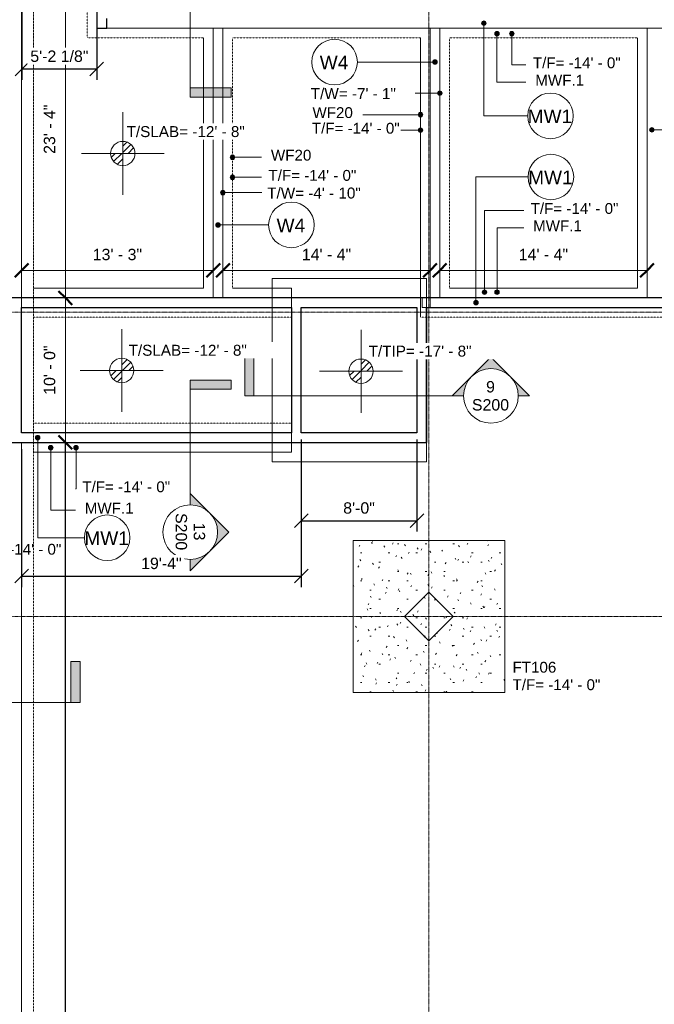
# Model space of a CAD drawing. Header units: inches. Extents: x -4126 to -1638, y 141 to 12362.
# Tile 9 of 15: x -3821 to -3294, y 10961 to 11778. Entities that reach past the tile are written whole.
import ezdxf

# ---------------------------------------------------------------- set-up
doc = ezdxf.new("R2010")
doc.units = ezdxf.units.IN
doc.header["$MEASUREMENT"] = 0
doc.linetypes.add('Aligning Line 1_8_', pattern=[0.25, 0.125, -0.125])
doc.linetypes.add('Línea de rejilla', pattern=[0.875, 0.5, -0.125, 0.125, -0.125])
for name, color, linetype, lineweight in [('A-ANNO-DIMS', 7, 'Continuous', 9), ('A-ANNO-DIMS-96', 7, 'Continuous', 9), ('A-ANNO-DIMS_corr', 7, 'Continuous', 9), ('A-ANNO-NOTE', 7, 'Continuous', 9), ('A-DETL-GENF', 7, 'Continuous', 9), ('A-FLOR', 7, 'Continuous', 9), ('A-WALL', 7, 'Continuous', 9), ('A-WALL-IDEN', 7, 'Continuous', 9), ('G-ANNO-DIMS', 7, 'Continuous', 9), ('S-FNDN', 7, 'Continuous', 9), ('S-FNDN-IDEN', 7, 'Continuous', 9), ('S-FNDN-IDEN_corr', 7, 'Continuous', 9), ('S-GRID', 7, 'Continuous', 9)]:
    doc.layers.add(name, color=color, linetype=linetype, lineweight=lineweight)
doc.styles.add('Arial', font='Arial.ttf', dxfattribs={"height": 9.448819})
doc.styles.add('Arial_2', font='arial.ttf', dxfattribs={"height": 9})
doc.styles.add('Arial_3', font='arial.ttf', dxfattribs={"height": 9.070866})
doc.styles.add('Arial_4', font='arial.ttf', dxfattribs={"height": 11.338583})
doc.dimstyles.new('Diagonal_-_Arial_2_5_mm', dxfattribs={"dimscale": 12, "dimtxt": 9.640246, "dimasz": 0.944882, "dimexe": 0.755906, "dimexo": 0.472441, "dimgap": 0.472441, "dimtad": 1, "dimdec": 4, "dimrnd": 0.0625, "dimzin": 1, "dimdsep": 46, "dimlunit": 4, "dimtxsty": 'Arial', "dimblk1": 'OBLIQUE', "dimblk2": 'OBLIQUE', "dimsah": 1, "dimcen": 0.09, "dimazin": 0, "dimtfac": 1, "dimtdec": 4, "dimtix": 1, "dimtmove": 0, "dimatfit": 3, "dimfxl": 1, "dimtvp": 1, "dimtfill": 1, "dimfrac": 2, "dimtolj": 1, "dimtzin": 0, "dimarcsym": 2})
doc.dimstyles.new('Diagonal_-_Arial_2_5_rounding', dxfattribs={"dimscale": 12, "dimtxt": 9.640246, "dimasz": 0.944882, "dimexe": 0.755906, "dimexo": 0.472441, "dimgap": 0.472441, "dimtad": 1, "dimrnd": 0.25, "dimzin": 1, "dimdsep": 46, "dimlunit": 4, "dimtxsty": 'Arial', "dimblk1": 'OBLIQUE', "dimblk2": 'OBLIQUE', "dimsah": 1, "dimcen": 0.09, "dimazin": 0, "dimtfac": 1, "dimtdec": 4, "dimtix": 1, "dimtmove": 0, "dimatfit": 3, "dimfxl": 1, "dimtvp": 1, "dimtfill": 1, "dimfrac": 2, "dimtolj": 1, "dimtzin": 0, "dimarcsym": 2})
pattern_1 = [(45, (36.851, -119.647), (-0.027577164, 0.027577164), [])]
pattern_2 = [(45, (38.919, -119.653), (-0.027577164, 0.027577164), [])]
pattern_3 = [(45, (38.91, -121.529), (-0.027577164, 0.027577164), [])]

# ---------------------------------------------------------------- blocks, each defined once
blk = doc.blocks.new('Zapata-Rectangular - 10_6x10_6x2_3-327791-FOUNDATION PLAN 01')
at = {"layer": 'S-FNDN'}
h = blk.add_hatch(dxfattribs=at)
h.set_pattern_fill('FP_9', color=256, style=0, pattern_type=2)
h.set_pattern_definition([(0, (3481.324, -11282.439), (30.72, 7.68), [1.267, -21.773, 1.267, -21.773, -122.88]), (0, (3481.324, -11282.439), (30.72, 7.68), [-46.08, 1.267, -44.813, 1.267, -21.773, -53.76]), (0, (3481.324, -11282.439), (30.72, 7.68), [-115.2, 1.267, -14.093, 1.267, -37.133]), (120, (3492.844, -11278.599), (-22.011075, 22.7643004), [1.267, -21.773, 1.267, -21.773, -122.88]), (120, (3492.844, -11278.599), (-22.011075, 22.7643004), [-46.08, 1.267, -44.813, 1.267, -21.773, -53.76]), (120, (3492.844, -11278.599), (-22.011075, 22.7643004), [-115.2, 1.267, -14.093, 1.267, -37.133]), (240, (3496.684, -11263.239), (-8.708925, -30.4443004), [1.267, -21.773, 1.267, -21.773, -122.88]), (240, (3496.684, -11263.239), (-8.708925, -30.4443004), [-46.08, 1.267, -44.813, 1.267, -21.773, -53.76]), (240, (3496.684, -11263.239), (-8.708925, -30.4443004), [-115.2, 1.267, -14.093, 1.267, -37.133])])
h.paths.add_polyline_path([(63, 63), (63, -63), (-63, -63), (-63, 63)], flags=0)
at = {"layer": 'S-FNDN', "linetype": 'Aligning Line 1_8_'}
for p, q in [((63, 63), (-63, 63)), ((-63, 63), (-63, -63)), ((-63, -63), (-63, 63)), ((-63, 63), (63, 63)), ((-63, 63), (-63, 63)), ((63, -63), (63, 63)), ((63, 63), (63, -63)), ((63, 63), (63, 63)), ((-63, -63), (63, -63)), ((63, -63), (-63, -63)), ((-63, -63), (-63, -63)), ((63, -63), (63, -63))]:
    blk.add_line(p, q, dxfattribs=at)
blk = doc.blocks.new('SECTION - SECTION-603717-FOUNDATION PLAN 01')
at = {"layer": 'A-DETL-GENF'}
blk.add_hatch(color=256, dxfattribs=at).paths.add_polyline_path([(103.56, 34.02), (103.56, 0), (96, 0), (96, 34.02)], flags=0)
h = blk.add_hatch(color=256, dxfattribs=at)
edge = h.paths.add_edge_path(flags=0)
edge.add_line((-22.68, 32.07), (9.39, 0))
edge.add_line((9.39, 0), (0, 0))
edge.add_arc((-22.68, 0), 22.68, 0, 180)
edge.add_line((-45.35, 0), (-54.75, 0))
edge.add_line((-54.75, 0), (-22.68, 32.07))
for p, q in [((103.56, 34.02), (96, 34.02)), ((96, 34.02), (96, 0)), ((96, 34.02), (103.56, 34.02)), ((96, 0), (96, 34.02)), ((103.56, 0), (103.56, 34.02)), ((103.56, 34.02), (103.56, 0)), ((-22.68, 32.07), (-54.75, 0)), ((-54.75, 0), (-22.68, 32.07)), ((9.39, 0), (-22.68, 32.07)), ((-22.68, 32.07), (9.39, 0)), ((0, 0), (96, 0)), ((96, 0), (103.56, 0)), ((103.56, 0), (96, 0)), ((-54.75, 0), (-45.35, 0)), ((-45.35, 0), (-54.75, 0)), ((0, 0), (9.39, 0)), ((9.39, 0), (0, 0))]:
    blk.add_line(p, q, dxfattribs=at)
blk.add_circle((-22.68, 0), 22.68, dxfattribs=at)
blk.add_arc((-22.68, 0), 22.68, 0, 180, dxfattribs=at)
blk = doc.blocks.new('SECTION - SECTION-612137-FOUNDATION PLAN 01')
at = {"layer": 'A-DETL-GENF'}
blk.add_hatch(color=256, dxfattribs=at).paths.add_polyline_path([(103.56, 34.02), (103.56, 0), (96, 0), (96, 34.02)], flags=0)
h = blk.add_hatch(color=256, dxfattribs=at)
edge = h.paths.add_edge_path(flags=0)
edge.add_line((-22.68, 32.07), (9.39, 0))
edge.add_line((9.39, 0), (0, 0))
edge.add_arc((-22.68, 0), 22.68, 0, 180)
edge.add_line((-45.35, 0), (-54.75, 0))
edge.add_line((-54.75, 0), (-22.68, 32.07))
for p, q in [((103.56, 34.02), (96, 34.02)), ((96, 34.02), (96, 0)), ((96, 34.02), (103.56, 34.02)), ((96, 0), (96, 34.02)), ((103.56, 0), (103.56, 34.02)), ((103.56, 34.02), (103.56, 0)), ((-22.68, 32.07), (-54.75, 0)), ((-54.75, 0), (-22.68, 32.07)), ((9.39, 0), (-22.68, 32.07)), ((-22.68, 32.07), (9.39, 0)), ((0, 0), (96, 0)), ((96, 0), (103.56, 0)), ((103.56, 0), (96, 0)), ((-54.75, 0), (-45.35, 0)), ((-45.35, 0), (-54.75, 0)), ((0, 0), (9.39, 0)), ((9.39, 0), (0, 0))]:
    blk.add_line(p, q, dxfattribs=at)
blk.add_circle((-22.68, 0), 22.68, dxfattribs=at)
blk.add_arc((-22.68, 0), 22.68, 0, 180, dxfattribs=at)
blk = doc.blocks.new('SECTION - SECTION-602469-FOUNDATION PLAN 01')
at = {"layer": 'A-DETL-GENF'}
h = blk.add_hatch(color=256, dxfattribs=at)
edge = h.paths.add_edge_path(flags=0)
edge.add_line((-22.68, -32.07), (-54.75, 0))
edge.add_line((-54.75, 0), (-45.35, 0))
edge.add_arc((-22.68, 0), 22.68, 180, 360)
edge.add_line((0, 0), (9.39, 0))
edge.add_line((9.39, 0), (-22.68, -32.07))
blk.add_hatch(color=256, dxfattribs=at).paths.add_polyline_path([(103.56, -34.02), (96, -34.02), (96, 0), (103.56, 0)], flags=0)
for p, q in [((-45.35, 0), (-54.75, 0)), ((-54.75, 0), (-22.68, -32.07)), ((-45.35, 0), (-54.75, 0)), ((-54.75, 0), (-22.68, -32.07)), ((-22.68, -32.07), (9.39, 0)), ((-22.68, -32.07), (9.39, 0)), ((0, 0), (96, 0)), ((9.39, 0), (0, 0)), ((9.39, 0), (0, 0)), ((103.56, 0), (96, 0)), ((96, 0), (96, -34.02)), ((103.56, 0), (96, 0)), ((96, 0), (96, -34.02)), ((103.56, -34.02), (103.56, 0)), ((103.56, -34.02), (103.56, 0)), ((96, -34.02), (103.56, -34.02)), ((96, -34.02), (103.56, -34.02))]:
    blk.add_line(p, q, dxfattribs=at)
blk.add_circle((-22.68, 0), 22.68, dxfattribs=at)
blk.add_arc((-22.68, 0), 22.68, 180, 360, dxfattribs=at)
blk = doc.blocks.new('SECTION - SECTION-612711-FOUNDATION PLAN 01')
at = {"layer": 'A-DETL-GENF'}
h = blk.add_hatch(color=256, dxfattribs=at)
edge = h.paths.add_edge_path(flags=0)
edge.add_line((-22.68, -32.07), (-54.75, 0))
edge.add_line((-54.75, 0), (-45.35, 0))
edge.add_arc((-22.68, 0), 22.68, 180, 360)
edge.add_line((0, 0), (9.39, 0))
edge.add_line((9.39, 0), (-22.68, -32.07))
blk.add_hatch(color=256, dxfattribs=at).paths.add_polyline_path([(181.56, -34.02), (174, -34.02), (174, 0), (181.56, 0)], flags=0)
for p, q in [((-45.35, 0), (-54.75, 0)), ((-54.75, 0), (-22.68, -32.07)), ((-45.35, 0), (-54.75, 0)), ((-54.75, 0), (-22.68, -32.07)), ((-22.68, -32.07), (9.39, 0)), ((-22.68, -32.07), (9.39, 0)), ((0, 0), (174, 0)), ((9.39, 0), (0, 0)), ((9.39, 0), (0, 0)), ((181.56, 0), (174, 0)), ((174, 0), (174, -34.02)), ((181.56, 0), (174, 0)), ((174, 0), (174, -34.02)), ((181.56, -34.02), (181.56, 0)), ((181.56, -34.02), (181.56, 0)), ((174, -34.02), (181.56, -34.02)), ((174, -34.02), (181.56, -34.02))]:
    blk.add_line(p, q, dxfattribs=at)
blk.add_circle((-22.68, 0), 22.68, dxfattribs=at)
blk.add_arc((-22.68, 0), 22.68, 180, 360, dxfattribs=at)
blk = doc.blocks.new('Cotas de elevación - Símbolo de cota horizontal-V20-FOUNDATION PLAN 01')
at = {"layer": 'G-ANNO-DIMS'}
h = blk.add_hatch(dxfattribs=at)
h.set_pattern_fill('FP_31', color=256, style=0, pattern_type=2)
h.set_pattern_definition(pattern_1)
edge = h.paths.add_edge_path(flags=0)
edge.add_arc((0, 0), 0.1053, 0, 90, ccw=False)
edge.add_line((0.1053, 0), (0, 0))
edge.add_line((0, 0), (0, 0.1053))
h = blk.add_hatch(dxfattribs=at)
h.set_pattern_fill('FP_31', color=256, style=0, pattern_type=2)
h.set_pattern_definition(pattern_1)
edge = h.paths.add_edge_path(flags=0)
edge.add_arc((0, 0), 0.1053, 0, 90, ccw=False)
edge.add_line((0.1053, 0), (0, 0))
edge.add_line((0, 0), (0, 0.1053))
h = blk.add_hatch(dxfattribs=at)
h.set_pattern_fill('FP_31', color=256, style=0, pattern_type=2)
h.set_pattern_definition(pattern_1)
edge = h.paths.add_edge_path(flags=0)
edge.add_arc((0, 0), 0.1053, 180, 270, ccw=False)
edge.add_line((-0.1053, 0), (0, 0))
edge.add_line((0, 0), (0, -0.1053))
h = blk.add_hatch(dxfattribs=at)
h.set_pattern_fill('FP_31', color=256, style=0, pattern_type=2)
h.set_pattern_definition(pattern_1)
edge = h.paths.add_edge_path(flags=0)
edge.add_arc((0, 0), 0.1053, 180, 270, ccw=False)
edge.add_line((-0.1053, 0), (0, 0))
edge.add_line((0, 0), (0, -0.1053))
for p, q in [((0, -0.3585), (0, 0.3585)), ((0, 0.1053), (0, 0)), ((-0.3585, 0), (0.3585, 0)), ((0, 0), (-0.1053, 0)), ((0, 0), (0.1053, 0)), ((0, -0.1053), (0, 0))]:
    blk.add_line(p, q, dxfattribs=at)
blk.add_circle((0, 0), 0.1053, dxfattribs=at)
for start, end in [(360, 90), (180, 270)]:
    blk.add_arc((0, 0), 0.1053, start, end, dxfattribs=at)
blk = doc.blocks.new('Cotas de elevación - Símbolo de cota horizontal-V21-FOUNDATION PLAN 01')
at = {"layer": 'G-ANNO-DIMS'}
h = blk.add_hatch(dxfattribs=at)
h.set_pattern_fill('FP_32', color=256, style=0, pattern_type=2)
h.set_pattern_definition(pattern_2)
edge = h.paths.add_edge_path(flags=0)
edge.add_arc((0, 0), 0.1053, 0, 90, ccw=False)
edge.add_line((0.1053, 0), (0, 0))
edge.add_line((0, 0), (0, 0.1053))
h = blk.add_hatch(dxfattribs=at)
h.set_pattern_fill('FP_32', color=256, style=0, pattern_type=2)
h.set_pattern_definition(pattern_2)
edge = h.paths.add_edge_path(flags=0)
edge.add_arc((0, 0), 0.1053, 0, 90, ccw=False)
edge.add_line((0.1053, 0), (0, 0))
edge.add_line((0, 0), (0, 0.1053))
h = blk.add_hatch(dxfattribs=at)
h.set_pattern_fill('FP_32', color=256, style=0, pattern_type=2)
h.set_pattern_definition(pattern_2)
edge = h.paths.add_edge_path(flags=0)
edge.add_arc((0, 0), 0.1053, 180, 270, ccw=False)
edge.add_line((-0.1053, 0), (0, 0))
edge.add_line((0, 0), (0, -0.1053))
h = blk.add_hatch(dxfattribs=at)
h.set_pattern_fill('FP_32', color=256, style=0, pattern_type=2)
h.set_pattern_definition(pattern_2)
edge = h.paths.add_edge_path(flags=0)
edge.add_arc((0, 0), 0.1053, 180, 270, ccw=False)
edge.add_line((-0.1053, 0), (0, 0))
edge.add_line((0, 0), (0, -0.1053))
for p, q in [((0, -0.3585), (0, 0.3585)), ((0, 0.1053), (0, 0)), ((-0.3585, 0), (0.3585, 0)), ((0, 0), (-0.1053, 0)), ((0, 0), (0.1053, 0)), ((0, -0.1053), (0, 0))]:
    blk.add_line(p, q, dxfattribs=at)
blk.add_circle((0, 0), 0.1053, dxfattribs=at)
for start, end in [(360, 90), (180, 270)]:
    blk.add_arc((0, 0), 0.1053, start, end, dxfattribs=at)
blk = doc.blocks.new('Cotas de elevación - Símbolo de cota horizontal-V22-FOUNDATION PLAN 01')
at = {"layer": 'G-ANNO-DIMS'}
h = blk.add_hatch(dxfattribs=at)
h.set_pattern_fill('FP_33', color=256, style=0, pattern_type=2)
h.set_pattern_definition(pattern_3)
edge = h.paths.add_edge_path(flags=0)
edge.add_arc((0, 0), 0.1053, 0, 90, ccw=False)
edge.add_line((0.1053, 0), (0, 0))
edge.add_line((0, 0), (0, 0.1053))
h = blk.add_hatch(dxfattribs=at)
h.set_pattern_fill('FP_33', color=256, style=0, pattern_type=2)
h.set_pattern_definition(pattern_3)
edge = h.paths.add_edge_path(flags=0)
edge.add_arc((0, 0), 0.1053, 0, 90, ccw=False)
edge.add_line((0.1053, 0), (0, 0))
edge.add_line((0, 0), (0, 0.1053))
h = blk.add_hatch(dxfattribs=at)
h.set_pattern_fill('FP_33', color=256, style=0, pattern_type=2)
h.set_pattern_definition(pattern_3)
edge = h.paths.add_edge_path(flags=0)
edge.add_arc((0, 0), 0.1053, 180, 270, ccw=False)
edge.add_line((-0.1053, 0), (0, 0))
edge.add_line((0, 0), (0, -0.1053))
h = blk.add_hatch(dxfattribs=at)
h.set_pattern_fill('FP_33', color=256, style=0, pattern_type=2)
h.set_pattern_definition(pattern_3)
edge = h.paths.add_edge_path(flags=0)
edge.add_arc((0, 0), 0.1053, 180, 270, ccw=False)
edge.add_line((-0.1053, 0), (0, 0))
edge.add_line((0, 0), (0, -0.1053))
for p, q in [((0, -0.3585), (0, 0.3585)), ((0, 0.1053), (0, 0)), ((-0.3585, 0), (0.3585, 0)), ((0, 0), (-0.1053, 0)), ((0, 0), (0.1053, 0)), ((0, -0.1053), (0, 0))]:
    blk.add_line(p, q, dxfattribs=at)
blk.add_circle((0, 0), 0.1053, dxfattribs=at)
for start, end in [(360, 90), (180, 270)]:
    blk.add_arc((0, 0), 0.1053, start, end, dxfattribs=at)
blk = doc.blocks.new('Wall Type - Familia4-287244-FOUNDATION PLAN 01')
at = {"layer": 'A-WALL-IDEN'}
blk.add_circle((0, 0), 0.1969, dxfattribs=at)
blk = doc.blocks.new('DIMBLOCK35-FOUNDATION PLAN 01')
at = {"layer": 'A-ANNO-DIMS-96', "lineweight": 50}
for p, q in [((-3782.96, 11826.99), (-3788.63, 11832.66)), ((-3782.96, 11826.99), (-3777.29, 11821.32)), ((-3782.96, 11546.99), (-3788.63, 11552.66)), ((-3782.96, 11546.99), (-3777.29, 11541.32))]:
    blk.add_line(p, q, dxfattribs=at)
at = {"layer": 'A-ANNO-DIMS-96'}
for p, q in [((-3785.31, 11826.99), (-3773.89, 11826.99)), ((-3782.96, 11826.99), (-3785.31, 11826.99)), ((-3782.96, 11546.99), (-3782.96, 11826.99)), ((-3785.31, 11546.99), (-3773.89, 11546.99)), ((-3782.96, 11546.99), (-3785.31, 11546.99))]:
    blk.add_line(p, q, dxfattribs=at)
at = {"layer": 'A-ANNO-DIMS-96', "color": 0, "insert": (-3800.9, 11666.52), "char_height": 9.449, "width": 49.1208, "attachment_point": 1, "rotation": 90, "line_spacing_factor": 0.941778, "style": 'Arial', "bg_fill": 3, "box_fill_scale": 1.25, "bg_fill_color": 256, "bg_fill_true_color": 13158600, "bg_fill_transparency": 0}
blk.add_mtext('23\' - 4"', dxfattribs=at)
blk = doc.blocks.new('_Oblique')
at = {"color": 0, "linetype": 'ByBlock', "lineweight": -2}
blk.add_line((-0.5, -0.5), (0.5, 0.5), dxfattribs=at)
blk = doc.blocks.new('DIMBLOCK36-FOUNDATION PLAN 01')
at = {"layer": 'A-ANNO-DIMS-96', "lineweight": 50}
for p, q in [((-3782.96, 11546.99), (-3788.63, 11552.66)), ((-3782.96, 11546.99), (-3777.29, 11541.32)), ((-3782.96, 11426.99), (-3788.63, 11432.66)), ((-3782.96, 11426.99), (-3777.29, 11421.32))]:
    blk.add_line(p, q, dxfattribs=at)
at = {"layer": 'A-ANNO-DIMS-96'}
for p, q in [((-3780.61, 11546.99), (-3792.03, 11546.99)), ((-3782.96, 11546.99), (-3782.96, 11426.99)), ((-3782.96, 11546.99), (-3780.61, 11546.99)), ((-3813.65, 11426.99), (-3773.89, 11426.99)), ((-3782.96, 11426.99), (-3813.65, 11426.99))]:
    blk.add_line(p, q, dxfattribs=at)
at = {"layer": 'A-ANNO-DIMS-96', "color": 0, "insert": (-3800.9, 11466.52), "char_height": 9.449, "width": 49.1208, "attachment_point": 1, "rotation": 90, "line_spacing_factor": 0.941778, "style": 'Arial', "bg_fill": 3, "box_fill_scale": 1.25, "bg_fill_color": 256, "bg_fill_true_color": 13158600, "bg_fill_transparency": 0}
blk.add_mtext('10\' - 0"', dxfattribs=at)
blk = doc.blocks.new('DIMBLOCK37-FOUNDATION PLAN 01')
at = {"layer": 'A-ANNO-DIMS-96', "lineweight": 50}
for p, q in [((-3819.32, 11569.79), (-3813.65, 11575.46)), ((-3660.32, 11569.79), (-3654.65, 11575.46)), ((-3819.32, 11569.79), (-3824.99, 11564.12)), ((-3660.32, 11569.79), (-3665.99, 11564.12))]:
    blk.add_line(p, q, dxfattribs=at)
at = {"layer": 'A-ANNO-DIMS-96'}
for p, q in [((-3819.32, 11572.14), (-3819.32, 11560.72)), ((-3819.32, 11569.79), (-3819.32, 11572.14)), ((-3819.32, 11569.79), (-3660.32, 11569.79)), ((-3660.32, 11572.14), (-3660.32, 11560.72)), ((-3660.32, 11569.79), (-3660.32, 11572.14))]:
    blk.add_line(p, q, dxfattribs=at)
at = {"layer": 'A-ANNO-DIMS-96', "color": 0, "insert": (-3760.29, 11587.73), "char_height": 9.449, "width": 49.1208, "attachment_point": 1, "line_spacing_factor": 0.941778, "style": 'Arial', "bg_fill": 3, "box_fill_scale": 1.25, "bg_fill_color": 256, "bg_fill_true_color": 13158600, "bg_fill_transparency": 0}
blk.add_mtext('13\' - 3"', dxfattribs=at)
blk = doc.blocks.new('DIMBLOCK38-FOUNDATION PLAN 01')
at = {"layer": 'A-ANNO-DIMS-96', "lineweight": 50}
for p, q in [((-3652.32, 11569.79), (-3646.65, 11575.46)), ((-3480.32, 11569.79), (-3474.65, 11575.46)), ((-3652.32, 11569.79), (-3657.99, 11564.12)), ((-3480.32, 11569.79), (-3485.99, 11564.12))]:
    blk.add_line(p, q, dxfattribs=at)
at = {"layer": 'A-ANNO-DIMS-96'}
for p, q in [((-3652.32, 11572.14), (-3652.32, 11560.72)), ((-3652.32, 11569.79), (-3652.32, 11572.14)), ((-3652.32, 11569.79), (-3480.32, 11569.79)), ((-3480.32, 11572.14), (-3480.32, 11560.72)), ((-3480.32, 11569.79), (-3480.32, 11572.14))]:
    blk.add_line(p, q, dxfattribs=at)
at = {"layer": 'A-ANNO-DIMS-96', "color": 0, "insert": (-3586.79, 11587.73), "char_height": 9.449, "width": 49.1208, "attachment_point": 1, "line_spacing_factor": 0.941778, "style": 'Arial', "bg_fill": 3, "box_fill_scale": 1.25, "bg_fill_color": 256, "bg_fill_true_color": 13158600, "bg_fill_transparency": 0}
blk.add_mtext('14\' - 4"', dxfattribs=at)
blk = doc.blocks.new('DIMBLOCK39-FOUNDATION PLAN 01')
at = {"layer": 'A-ANNO-DIMS-96', "lineweight": 50}
for p, q in [((-3472.32, 11569.79), (-3466.65, 11575.46)), ((-3300.32, 11569.79), (-3294.65, 11575.46)), ((-3472.32, 11569.79), (-3477.99, 11564.12)), ((-3300.32, 11569.79), (-3305.99, 11564.12))]:
    blk.add_line(p, q, dxfattribs=at)
at = {"layer": 'A-ANNO-DIMS-96'}
for p, q in [((-3472.32, 11572.14), (-3472.32, 11560.72)), ((-3472.32, 11569.79), (-3472.32, 11572.14)), ((-3472.32, 11569.79), (-3300.32, 11569.79)), ((-3300.32, 11572.14), (-3300.32, 11560.72)), ((-3300.32, 11569.79), (-3300.32, 11572.14))]:
    blk.add_line(p, q, dxfattribs=at)
at = {"layer": 'A-ANNO-DIMS-96', "color": 0, "insert": (-3406.79, 11587.73), "char_height": 9.449, "width": 49.1208, "attachment_point": 1, "line_spacing_factor": 0.941778, "style": 'Arial', "bg_fill": 3, "box_fill_scale": 1.25, "bg_fill_color": 256, "bg_fill_true_color": 13158600, "bg_fill_transparency": 0}
blk.add_mtext('14\' - 4"', dxfattribs=at)
blk = doc.blocks.new('*D105')
at = {"layer": 'A-ANNO-DIMS_corr', "color": 0, "lineweight": -2}
for p, q in [((-3813.65, 11426.99), (-3773.89, 11426.99)), ((-3782.96, 10009.47), (-3782.96, 11426.99)), ((-3803.65, 10009.47), (-3773.89, 10009.47))]:
    blk.add_line(p, q, dxfattribs=at)
at = {"layer": 'Defpoints', "color": 0}
for p in [(-3819.32, 11426.99), (-3782.96, 11426.99), (-3809.32, 10009.47)]:
    blk.add_point(p, dxfattribs=at)
at = {"layer": 'A-ANNO-DIMS_corr', "color": 0, "lineweight": -2, "xscale": 11.33858267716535, "yscale": 11.33858267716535, "zscale": 11.33858267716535}
for p, rotation in [((-3782.96, 11426.99), 90), ((-3782.96, 10009.47), 270)]:
    blk.add_blockref('_Oblique', p, dxfattribs=dict(at, rotation=rotation))
at = {"layer": 'A-ANNO-DIMS_corr', "color": 0, "insert": (-3793.52, 10718.23), "char_height": 9.4488, "attachment_point": 5, "rotation": 90, "style": 'Arial', "bg_fill": 3, "box_fill_scale": 1.25, "bg_fill_color": 256, "bg_fill_true_color": 13158600, "bg_fill_transparency": 0}
blk.add_mtext('\\A1;118\'-1 1/2"', dxfattribs=at)
blk = doc.blocks.new('*D115')
at = {"layer": 'A-ANNO-DIMS_corr', "color": 0, "lineweight": -2}
for p, q in [((-3819.01, 11829.64), (-3819.01, 11727.93)), ((-3756.91, 11821.32), (-3756.91, 11727.93)), ((-3819.01, 11737), (-3756.91, 11737))]:
    blk.add_line(p, q, dxfattribs=at)
at = {"layer": 'Defpoints', "color": 0}
for p in [(-3819.01, 11835.3), (-3756.91, 11826.99)]:
    blk.add_point(p, dxfattribs=at)
at = {"layer": 'A-ANNO-DIMS_corr', "color": 0, "lineweight": -2, "xscale": 11.33858267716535, "yscale": 11.33858267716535, "zscale": 11.33858267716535, "rotation": 180}
blk.add_blockref('_Oblique', (-3819.01, 11737), dxfattribs=at)
at = {"layer": 'A-ANNO-DIMS_corr', "color": 0, "lineweight": -2, "xscale": 11.33858267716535, "yscale": 11.33858267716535, "zscale": 11.33858267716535}
blk.add_blockref('_Oblique', (-3756.91, 11737), dxfattribs=at)
at = {"layer": 'A-ANNO-DIMS_corr', "color": 0, "insert": (-3787.96, 11747.55), "char_height": 9.4488, "attachment_point": 5, "style": 'Arial', "bg_fill": 3, "box_fill_scale": 1.25, "bg_fill_color": 257, "bg_fill_transparency": 0}
blk.add_mtext('\\A1;5\'-2 1/8"', dxfattribs=at)
at = {"layer": 'Defpoints', "color": 0}
blk.add_point((-3756.91, 11737), dxfattribs=at)
blk = doc.blocks.new('*D118')
at = {"layer": 'A-ANNO-DIMS', "color": 0, "lineweight": -2}
for p, q in [((-3587.32, 11429.32), (-3587.32, 11306.93)), ((-3819.32, 11421.32), (-3819.32, 11306.93)), ((-3819.32, 11316), (-3587.32, 11316))]:
    blk.add_line(p, q, dxfattribs=at)
at = {"layer": 'Defpoints', "color": 0}
for p in [(-3587.32, 11434.99), (-3819.32, 11426.99), (-3587.32, 11316)]:
    blk.add_point(p, dxfattribs=at)
at = {"layer": 'A-ANNO-DIMS', "color": 0, "lineweight": -2, "xscale": 11.33858267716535, "yscale": 11.33858267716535, "zscale": 11.33858267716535, "rotation": 180}
blk.add_blockref('_Oblique', (-3819.32, 11316), dxfattribs=at)
at = {"layer": 'A-ANNO-DIMS', "color": 0, "lineweight": -2, "xscale": 11.33858267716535, "yscale": 11.33858267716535, "zscale": 11.33858267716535}
blk.add_blockref('_Oblique', (-3587.32, 11316), dxfattribs=at)
at = {"layer": 'A-ANNO-DIMS', "color": 0, "insert": (-3703.32, 11326.49), "char_height": 9.449, "attachment_point": 5, "style": 'Arial', "bg_fill": 3, "box_fill_scale": 1.25, "bg_fill_color": 257, "bg_fill_transparency": 0}
blk.add_mtext('\\A1;19\'-4"', dxfattribs=at)
blk = doc.blocks.new('*D119')
at = {"layer": 'A-ANNO-DIMS_corr', "color": 0, "lineweight": -2}
for p, q in [((-3587.32, 11429.32), (-3587.32, 11352.93)), ((-3491.32, 11429.32), (-3491.32, 11352.93)), ((-3587.32, 11362), (-3491.32, 11362))]:
    blk.add_line(p, q, dxfattribs=at)
at = {"layer": 'Defpoints', "color": 0}
for p in [(-3587.32, 11434.99), (-3491.32, 11434.99), (-3491.32, 11362)]:
    blk.add_point(p, dxfattribs=at)
at = {"layer": 'A-ANNO-DIMS_corr', "color": 0, "lineweight": -2, "xscale": 11.33858267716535, "yscale": 11.33858267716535, "zscale": 11.33858267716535, "rotation": 180}
blk.add_blockref('_Oblique', (-3587.32, 11362), dxfattribs=at)
at = {"layer": 'A-ANNO-DIMS_corr', "color": 0, "lineweight": -2, "xscale": 11.33858267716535, "yscale": 11.33858267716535, "zscale": 11.33858267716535}
blk.add_blockref('_Oblique', (-3491.32, 11362), dxfattribs=at)
at = {"layer": 'A-ANNO-DIMS_corr', "color": 0, "insert": (-3539.32, 11372.49), "char_height": 9.449, "attachment_point": 5, "style": 'Arial', "bg_fill": 3, "box_fill_scale": 1.25, "bg_fill_color": 257, "bg_fill_transparency": 0}
blk.add_mtext('\\A1;8\'-0"', dxfattribs=at)

msp = doc.modelspace()

# ---------------------------------------------------------------- hatches: boundary and pattern name
at = {"layer": 'A-WALL-IDEN'}
h = msp.add_hatch(color=256, dxfattribs=at)
edge = h.paths.add_edge_path(flags=0)
edge.add_arc((-3435.70514, 11774.9894), 1.875, 0, 360)
h = msp.add_hatch(color=256, dxfattribs=at)
edge = h.paths.add_edge_path(flags=0)
edge.add_arc((-3476.32374, 11742.77138), 1.875, 0, 360)
h = msp.add_hatch(color=256, dxfattribs=at)
edge = h.paths.add_edge_path(flags=0)
edge.add_arc((-3296.32374, 11686.43304), 1.875, 0, 360)
h = msp.add_hatch(color=256, dxfattribs=at)
edge = h.paths.add_edge_path(flags=0)
edge.add_arc((-3656.32374, 11607.50718), 1.875, 0, 360)
h = msp.add_hatch(color=256, dxfattribs=at)
edge = h.paths.add_edge_path(flags=0)
edge.add_arc((-3442.28216, 11542.9894), 1.875, 0, 360)
h = msp.add_hatch(color=256, dxfattribs=at)
edge = h.paths.add_edge_path(flags=0)
edge.add_arc((-3805.93933, 11430.9894), 1.875, 0, 360)
at = {"layer": 'G-ANNO-DIMS'}
h = msp.add_hatch(color=256, dxfattribs=at)
edge = h.paths.add_edge_path(flags=0)
edge.add_arc((-3472.32374, 11716.92394), 1.875, 0, 360)
h = msp.add_hatch(color=256, dxfattribs=at)
edge = h.paths.add_edge_path(flags=0)
edge.add_arc((-3652.32374, 11634.39092), 1.875, 0, 360)
at = {"layer": 'S-FNDN-IDEN'}
h = msp.add_hatch(color=256, dxfattribs=at)
edge = h.paths.add_edge_path(flags=0)
edge.add_arc((-3424.85076, 11766.37858), 1.875, 0, 360)
h = msp.add_hatch(color=256, dxfattribs=at)
edge = h.paths.add_edge_path(flags=0)
edge.add_arc((-3412.60225, 11766.37858), 1.875, 0, 360)
h = msp.add_hatch(color=256, dxfattribs=at)
edge = h.paths.add_edge_path(flags=0)
edge.add_arc((-3488.32374, 11699.05199), 1.875, 0, 360)
h = msp.add_hatch(color=256, dxfattribs=at)
edge = h.paths.add_edge_path(flags=0)
edge.add_arc((-3488.32374, 11686.19152), 1.875, 0, 360)
h = msp.add_hatch(color=256, dxfattribs=at)
edge = h.paths.add_edge_path(flags=0)
edge.add_arc((-3644.32374, 11663.69835), 1.875, 0, 360)
h = msp.add_hatch(color=256, dxfattribs=at)
edge = h.paths.add_edge_path(flags=0)
edge.add_arc((-3644.32374, 11647.06149), 1.875, 0, 360)
h = msp.add_hatch(color=256, dxfattribs=at)
edge = h.paths.add_edge_path(flags=0)
edge.add_arc((-3435.18379, 11551.72793), 1.875, 0, 360)
h = msp.add_hatch(color=256, dxfattribs=at)
edge = h.paths.add_edge_path(flags=0)
edge.add_arc((-3424.83416, 11551.72793), 1.875, 0, 360)
h = msp.add_hatch(color=256, dxfattribs=at)
edge = h.paths.add_edge_path(flags=0)
edge.add_arc((-3795.12739, 11422.68222), 1.875, 0, 360)
h = msp.add_hatch(color=256, dxfattribs=at)
edge = h.paths.add_edge_path(flags=0)
edge.add_arc((-3774.1157, 11422.68222), 1.875, 0, 360)

# ---------------------------------------------------------------- linework, layer by layer
at = {"layer": 'A-FLOR'}
for p, q in [((-3819.32374, 11546.9894), (-3819.32374, 11826.9894)), ((-3748.66124, 11770.9894), (-3660.32374, 11770.9894)), ((-3660.32374, 11770.9894), (-3660.32374, 11546.9894)), ((-3652.32374, 11546.9894), (-3652.32374, 11770.9894)), ((-3472.32374, 11546.9894), (-3472.32374, 11770.9894)), ((-3300.32374, 11770.9894), (-3300.32374, 11546.9894)), ((-3611.32374, 11410.9894), (-3611.32374, 11562.9894)), ((-3611.32374, 11562.9894), (-3483.32374, 11562.9894)), ((-3483.32374, 11562.9894), (-3483.32374, 11410.9894)), ((-3483.00878, 11426.9894), (-3483.00878, 11538.9894)), ((-3819.32374, 11426.9894), (-3819.32374, 10009.47188)), ((-3483.32374, 11426.9894), (-3483.00878, 11426.9894)), ((-3483.32374, 11410.9894), (-3611.32374, 11410.9894)), ((-3501.56638, 11282.4394), (-3481.32374, 11302.68204)), ((-3481.32374, 11302.68204), (-3461.0811, 11282.4394)), ((-3481.32374, 11262.19676), (-3501.56638, 11282.4394)), ((-3461.0811, 11282.4394), (-3481.32374, 11262.19676))]:
    msp.add_line(p, q, dxfattribs=at)
at = {"layer": 'A-WALL', "lineweight": 25}
for p, q in [((-3756.91124, 11826.9894), (-3756.91124, 11770.9894)), ((-3748.66124, 11770.9894), (-3748.66124, 11778.9894)), ((-3756.91124, 11770.9894), (-3748.66124, 11770.9894)), ((-3204.37374, 11546.9894), (-3819.32374, 11546.9894)), ((-3819.32374, 11538.9894), (-3595.32374, 11538.9894)), ((-3595.32374, 11538.9894), (-3595.32374, 11434.9894)), ((-3587.32374, 11434.9894), (-3587.32374, 11538.9894)), ((-3587.32374, 11538.9894), (-3491.32374, 11538.9894)), ((-3491.32374, 11538.9894), (-3491.32374, 11434.9894)), ((-3483.32374, 11426.9894), (-3483.32374, 11538.9894)), ((-3483.32374, 11538.9894), (-3204.37374, 11538.9894)), ((-3595.32374, 11434.9894), (-3819.32374, 11434.9894)), ((-3491.32374, 11434.9894), (-3587.32374, 11434.9894)), ((-3819.32374, 11426.9894), (-3483.32374, 11426.9894))]:
    msp.add_line(p, q, dxfattribs=at)
at = {"layer": 'A-WALL'}
for p, q in [((-3660.32374, 11770.9894), (-3204.37374, 11770.9894)), ((-3480.32374, 11770.9894), (-3480.32374, 11538.9894)), ((-3486.97091, 11546.9894), (-3486.97091, 11538.9894)), ((-3483.32374, 11538.9894), (-3486.97091, 11538.9894))]:
    msp.add_line(p, q, dxfattribs=at)
at = {"layer": 'A-WALL-IDEN'}
for p, q in [((-3435.70514, 11774.9894), (-3435.70514, 11698.05199)), ((-3476.32374, 11742.77138), (-3540.72049, 11742.77138)), ((-3435.70514, 11698.05199), (-3399.42638, 11698.05199)), ((-3296.32374, 11686.43304), (-3233.36011, 11686.43304)), ((-3442.28216, 11647.34771), (-3399.02236, 11647.34771)), ((-3442.28216, 11542.9894), (-3442.28216, 11647.34771)), ((-3656.32374, 11607.50718), (-3614.32243, 11607.50718)), ((-3805.93933, 11430.9894), (-3805.93933, 11347.82695)), ((-3805.93933, 11347.82695), (-3767.23415, 11347.82695))]:
    msp.add_line(p, q, dxfattribs=at)
for centre in [(-3435.70514, 11774.9894), (-3476.32374, 11742.77138), (-3296.32374, 11686.43304), (-3656.32374, 11607.50718), (-3442.28216, 11542.9894), (-3805.93933, 11430.9894)]:
    msp.add_circle(centre, 1.875, dxfattribs=at)
at = {"layer": 'G-ANNO-DIMS'}
for p, q in [((-3472.32374, 11716.92394), (-3504.71757, 11716.92394)), ((-3721.95317, 11666.83099), (-3735.3259, 11666.83099)), ((-3652.32374, 11634.39092), (-3620.03673, 11634.39092)), ((-3722.07402, 11486.69243), (-3736.23338, 11486.69243)), ((-3552.55181, 11486.09762), (-3537.68165, 11486.09762))]:
    msp.add_line(p, q, dxfattribs=at)
for centre in [(-3472.32374, 11716.92394), (-3652.32374, 11634.39092)]:
    msp.add_circle(centre, 1.875, dxfattribs=at)
at = {"layer": 'S-FNDN', "linetype": 'Aligning Line 1_8_'}
for p, q in [((-3809.32374, 11530.9894), (-3809.32374, 11818.9894)), ((-3809.32374, 9911.1894), (-3809.32374, 11818.9894)), ((-3764.91124, 11818.9894), (-3764.91124, 11762.9894)), ((-3764.91124, 11818.9894), (-3764.91124, 11762.9894)), ((-3764.91124, 11762.9894), (-3668.32374, 11762.9894)), ((-3764.91124, 11762.9894), (-3668.32374, 11762.9894)), ((-3668.32374, 11762.9894), (-3668.32374, 11554.9894)), ((-3668.32374, 11554.9894), (-3668.32374, 11762.9894)), ((-3644.32374, 11762.9894), (-3488.32374, 11762.9894)), ((-3644.32374, 11762.9894), (-3488.32374, 11762.9894)), ((-3644.32374, 11554.9894), (-3644.32374, 11762.9894)), ((-3644.32374, 11554.9894), (-3644.32374, 11762.9894)), ((-3488.32374, 11762.9894), (-3488.32374, 11530.9894)), ((-3488.32374, 11530.9894), (-3488.32374, 11762.9894)), ((-3464.32374, 11762.9894), (-3308.32374, 11762.9894)), ((-3464.32374, 11762.9894), (-3308.32374, 11762.9894)), ((-3464.32374, 11554.9894), (-3464.32374, 11762.9894)), ((-3464.32374, 11554.9894), (-3464.32374, 11762.9894)), ((-3308.32374, 11762.9894), (-3308.32374, 11554.9894)), ((-3308.32374, 11554.9894), (-3308.32374, 11762.9894)), ((-3668.32374, 11554.9894), (-3809.32374, 11554.9894)), ((-3809.32374, 11554.9894), (-3668.32374, 11554.9894)), ((-3595.32374, 11554.9894), (-3644.32374, 11554.9894)), ((-3644.32374, 11554.9894), (-3595.32374, 11554.9894)), ((-3595.32374, 11530.9894), (-3595.32374, 11554.9894)), ((-3595.32374, 11554.9894), (-3595.32374, 11530.9894)), ((-3308.32374, 11554.9894), (-3464.32374, 11554.9894)), ((-3464.32374, 11554.9894), (-3308.32374, 11554.9894)), ((-3809.32374, 11418.9894), (-3809.32374, 11530.9894)), ((-3809.32374, 11530.9894), (-3595.32374, 11530.9894)), ((-3809.32374, 11530.9894), (-3595.32374, 11530.9894)), ((-3488.32374, 11530.9894), (-3211.32374, 11530.9894)), ((-3488.32374, 11530.9894), (-3211.32374, 11530.9894)), ((-3595.32374, 11442.9894), (-3809.32374, 11442.9894)), ((-3595.32374, 11442.9894), (-3809.32374, 11442.9894)), ((-3595.32374, 11442.9894), (-3595.32374, 11418.9894)), ((-3595.32374, 11418.9894), (-3595.32374, 11442.9894)), ((-3809.32374, 9911.1894), (-3809.32374, 11418.9894)), ((-3809.32374, 11418.9894), (-3595.32374, 11418.9894)), ((-3595.32374, 11418.9894), (-3809.32374, 11418.9894))]:
    msp.add_line(p, q, dxfattribs=at)
at = {"layer": 'S-FNDN', "lineweight": 25}
for p, q in [((-3819.32374, 11546.9894), (-3829.32374, 11546.9894)), ((-3819.32374, 11434.9894), (-3819.32374, 11538.9894)), ((-3829.32374, 11426.9894), (-3819.32374, 11426.9894))]:
    msp.add_line(p, q, dxfattribs=at)
at = {"layer": 'S-FNDN'}
msp.add_line((-3819.32374, 11538.9894), (-3819.32374, 11546.9894), dxfattribs=at)
at = {"layer": 'S-FNDN-IDEN'}
for p, q in [((-3424.85076, 11766.37858), (-3424.85076, 11725.94128)), ((-3412.60225, 11766.37858), (-3412.60225, 11740.49621)), ((-3412.60225, 11740.49621), (-3400.81499, 11740.49621)), ((-3424.85076, 11725.94128), (-3400.81499, 11725.94128)), ((-3488.32374, 11699.05199), (-3536.20585, 11699.05199)), ((-3488.32374, 11686.19152), (-3504.74811, 11686.19152)), ((-3644.32374, 11663.69835), (-3620.18052, 11663.69835)), ((-3644.32374, 11647.06149), (-3620.18052, 11647.06149)), ((-3435.18379, 11619.58125), (-3402.6592, 11619.58125)), ((-3435.18379, 11551.72793), (-3435.18379, 11619.58125)), ((-3424.83416, 11605.08895), (-3402.6592, 11605.08895)), ((-3424.83416, 11551.72793), (-3424.83416, 11605.08895)), ((-3795.12739, 11422.68222), (-3795.12739, 11370.6699)), ((-3774.1157, 11422.68222), (-3774.1157, 11388.53037)), ((-3774.1157, 11388.53037), (-3774.64809, 11388.53037)), ((-3795.12739, 11370.6699), (-3774.64809, 11370.6699))]:
    msp.add_line(p, q, dxfattribs=at)
for centre in [(-3424.85076, 11766.37858), (-3412.60225, 11766.37858), (-3488.32374, 11699.05199), (-3488.32374, 11686.19152), (-3644.32374, 11663.69835), (-3644.32374, 11647.06149), (-3435.18379, 11551.72793), (-3424.83416, 11551.72793), (-3795.12739, 11422.68222), (-3774.1157, 11422.68222)]:
    msp.add_circle(centre, 1.875, dxfattribs=at)
at = {"layer": 'S-GRID', "color": 253, "linetype": 'Línea de rejilla', "true_color": 0xaaaaaa}
for p, q in [((-3481.32374, 9772.6103), (-3481.32374, 12312.41399)), ((-1777.2452, 11535.1894), (-4076.95, 11535.1894)), ((-1777.2452, 11282.4394), (-4076.95, 11282.4394))]:
    msp.add_line(p, q, dxfattribs=at)

# ---------------------------------------------------------------- block references
at = {"layer": 'A-DETL-GENF'}
for name, p, rotation in [('SECTION - SECTION-612137-FOUNDATION PLAN 01', (-3679.32374, 11817.2684), 270), ('SECTION - SECTION-612711-FOUNDATION PLAN 01', (-3452.53066, 11465.63858), 180), ('SECTION - SECTION-602469-FOUNDATION PLAN 01', (-3679.32374, 11375.1894), 90)]:
    msp.add_blockref(name, p, dxfattribs=dict(at, rotation=rotation))
msp.add_blockref('SECTION - SECTION-603717-FOUNDATION PLAN 01', (-3874.32374, 11211.1894), dxfattribs=at)
at = {"layer": 'A-WALL-IDEN', "xscale": 95.99999999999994, "yscale": 95.99999999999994, "zscale": 95.99999999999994}
for p in [(-3559.61813, 11742.77138), (-3380.46391, 11698.05199), (-3380.05989, 11647.34771), (-3595.4248, 11607.50718), (-3748.27168, 11347.82695)]:
    msp.add_blockref('Wall Type - Familia4-287244-FOUNDATION PLAN 01', p, dxfattribs=at)
at = {"layer": 'G-ANNO-DIMS', "xscale": 95.99999999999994, "yscale": 95.99999999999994, "zscale": 95.99999999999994}
for name, p in [('Cotas de elevación - Símbolo de cota horizontal-V22-FOUNDATION PLAN 01', (-3735.3259, 11666.83099)), ('Cotas de elevación - Símbolo de cota horizontal-V21-FOUNDATION PLAN 01', (-3736.23338, 11486.69243)), ('Cotas de elevación - Símbolo de cota horizontal-V20-FOUNDATION PLAN 01', (-3537.68165, 11486.09762))]:
    msp.add_blockref(name, p, dxfattribs=at)
at = {"layer": 'S-FNDN', "linetype": 'Aligning Line 1_8_'}
msp.add_blockref('Zapata-Rectangular - 10_6x10_6x2_3-327791-FOUNDATION PLAN 01', (-3481.32374, 11282.4394), dxfattribs=at)

# ---------------------------------------------------------------- texts
at = {"layer": 'A-ANNO-NOTE', "attachment_point": 1, "style": 'Arial'}
for s, insert, char_height, width in [('9', (-3433.91698, 11477.92264), 9.44882, 8.787), ('S200', (-3445.66698, 11462.92264), 9.448819, 36.966)]:
    msp.add_mtext(s, dxfattribs=dict(at, insert=insert, char_height=char_height, width=width))
at = {"layer": 'A-ANNO-NOTE', "char_height": 9.448819, "attachment_point": 1, "rotation": 270, "style": 'Arial'}
for s, insert, width in [('S200', (-3682.03968, 11368.32572), 36.966), ('13', (-3667.03968, 11360.32572), 17.574)]:
    msp.add_mtext(s, dxfattribs=dict(at, insert=insert, width=width))
at = {"layer": 'A-WALL-IDEN', "char_height": 11.338583, "attachment_point": 1, "style": 'Arial_4'}
for s, insert, width in [('W4', (-3571.94753, 11748.0849), 30.3), ('MW1', (-3399.42638, 11703.36551), 46.359), ('MW1', (-3399.02236, 11652.66123), 46.359), ('W4', (-3607.75419, 11612.82071), 30.3), ('MW1', (-3767.23415, 11353.14047), 46.359)]:
    msp.add_mtext(s, dxfattribs=dict(at, insert=insert, width=width))
at = {"layer": 'S-FNDN-IDEN', "char_height": 9, "attachment_point": 1, "style": 'Arial_2'}
for s, insert, width in [('T/F= -14\' - 0"', (-3395.09355, 11746.61503), 89.082), ('MWF.1', (-3393.06733, 11732.18293), 50.298), ('T/F= -14\' - 0"', (-3578.48669, 11692.31033), 89.082), ('T/F= -14\' - 0"', (-3614.45907, 11653.18031), 89.082), ('T/F= -14\' - 0"', (-3396.93776, 11625.70007), 89.082), ('MWF.1', (-3394.91154, 11611.3306), 50.298), ('T/F= -14\' - 0"', (-3768.92664, 11394.64919), 89.082), ('MWF.1', (-3766.90042, 11376.91156), 50.298), ('FT106', (-3411.96276, 11244.83727), 44.238), ('T/F= -14\' - 0"', (-3411.96276, 11230.33727), 89.082)]:
    msp.add_mtext(s, dxfattribs=dict(at, insert=insert, width=width))
at = {"layer": 'S-FNDN-IDEN_corr', "char_height": 9, "attachment_point": 1, "style": 'Arial_2'}
for s, insert, width in [('WF20', (-3577.96963, 11705.29364), 50.298), ('WF20', (-3612.43285, 11669.94), 50.298), ('T/F= -14\' - 0"', (-3859.25907, 11342.78938), 89.082)]:
    msp.add_mtext(s, dxfattribs=dict(at, insert=insert, width=width))

# ---------------------------------------------------------------- next in the draw order: texts
at = {"layer": 'G-ANNO-DIMS', "char_height": 9.0708661, "attachment_point": 1, "line_spacing_factor": 0.941778, "style": 'Arial_3', "bg_fill": 3, "box_fill_scale": 1.25, "bg_fill_color": 256, "bg_fill_true_color": 13158600, "bg_fill_transparency": 0}
for s, insert, width in [('T/W= -7\' - 1"', (-3579.36667, 11721.08384), 84.1789203), ('T/SLAB= -12\' - 8"', (-3732.22103, 11689.56051), 117.1619537), ('T/W= -4\' - 10"', (-3615.53673, 11638.55082), 92.6190231), ('T/SLAB= -12\' - 8"', (-3730.53211, 11508.0153), 117.1619537), ('T/TIP= -17\' - 8"', (-3531.38563, 11507.33617), 101.9475578)]:
    msp.add_mtext(s, dxfattribs=dict(at, insert=insert, width=width))

# ---------------------------------------------------------------- next in the draw order: dimensions: what is measured, and where the dimension line sits
at = {"layer": 'A-ANNO-DIMS'}
dim = msp.add_linear_dim(base=(-3782.9623, 11826.9894), p1=(-3790.97988, 11546.9894), p2=(-3790.97988, 11826.9894), angle=90, dimstyle='Diagonal_-_Arial_2_5_mm', override={"dimpost": '<>', "dimfxl": 280}, dxfattribs=at)
dim.commit()
dim.dimension.update_dxf_attribs({"geometry": 'DIMBLOCK35-FOUNDATION PLAN 01', "text_midpoint": (-3793.45912, 11686.9894)})

# ---------------------------------------------------------------- next in the draw order: dimensions: what is measured, and where the dimension line sits
dim = msp.add_linear_dim(base=(-3660.32374, 11569.78953), p1=(-3819.32374, 11577.80712), p2=(-3660.32374, 11577.80712), dimstyle='Diagonal_-_Arial_2_5_mm', override={"dimpost": '<>', "dimfxl": 159}, dxfattribs=at)
dim.commit()
dim.dimension.update_dxf_attribs({"geometry": 'DIMBLOCK37-FOUNDATION PLAN 01', "text_midpoint": (-3739.82374, 11580.28635)})
dim = msp.add_linear_dim(base=(-3782.9623, 11426.9894), p1=(-3774.94471, 11546.9894), p2=(-3819.32374, 11426.9894), angle=90, dimstyle='Diagonal_-_Arial_2_5_mm', override={"dimpost": '<>', "dimfxl": 127.94334}, dxfattribs=at)
dim.commit()
dim.dimension.update_dxf_attribs({"geometry": 'DIMBLOCK36-FOUNDATION PLAN 01', "text_midpoint": (-3793.4559, 11486.9894)})
at = {"layer": 'A-ANNO-DIMS_corr'}
dim = msp.add_linear_dim(base=(-3756.91124, 11737), p1=(-3819.00878, 11835.30436), p2=(-3756.91124, 11826.9894), dimstyle='Diagonal_-_Arial_2_5_mm', override={"dimpost": '<>', "dimblk1": 'Oblique', "dimblk2": 'Oblique', "dimfxl": 285, "dimtfill": 1, "dimtfillclr": 0}, dxfattribs=at)
dim.commit()
dim.dimension.update_dxf_attribs({"geometry": '*D115', "text_midpoint": (-3787.96001, 11747.55483)})

# ---------------------------------------------------------------- next in the draw order: dimensions: what is measured, and where the dimension line sits
at = {"layer": 'A-ANNO-DIMS'}
dim = msp.add_linear_dim(base=(-3480.32374, 11569.78953), p1=(-3652.32374, 11577.80712), p2=(-3480.32374, 11577.80712), dimstyle='Diagonal_-_Arial_2_5_mm', override={"dimpost": '<>', "dimfxl": 172}, dxfattribs=at)
dim.commit()
dim.dimension.update_dxf_attribs({"geometry": 'DIMBLOCK38-FOUNDATION PLAN 01', "text_midpoint": (-3566.32374, 11580.20256)})
at = {"layer": 'A-ANNO-DIMS_corr'}
dim = msp.add_linear_dim(base=(-3782.9623, 11426.9894), p1=(-3809.32374, 10009.47188), p2=(-3819.32374, 11426.9894), angle=90, dimstyle='Diagonal_-_Arial_2_5_rounding', override={"dimpost": '<>', "dimfxl": 116.371263}, dxfattribs=at)
dim.commit()
dim.dimension.update_dxf_attribs({"geometry": '*D105', "text_midpoint": (-3793.51713, 10718.23064)})

# ---------------------------------------------------------------- next in the draw order: dimensions: what is measured, and where the dimension line sits
at = {"layer": 'A-ANNO-DIMS'}
for base, p1, p2, override, picture, middle in [((-3300.32374, 11569.78953), (-3472.32374, 11577.80712), (-3300.32374, 11577.80712), {"dimpost": '<>', "dimfxl": 172}, 'DIMBLOCK39-FOUNDATION PLAN 01', (-3386.32374, 11580.20256)), ((-3587.32374, 11316), (-3819.32374, 11426.9894), (-3587.32374, 11434.9894), {"dimpost": '<>', "dimblk1": 'Oblique', "dimblk2": 'Oblique', "dimfxl": 159, "dimtfill": 1, "dimtfillclr": 0}, '*D118', (-3703.32374, 11326.4936))]:
    dim = msp.add_linear_dim(base=base, p1=p1, p2=p2, dimstyle='Diagonal_-_Arial_2_5_mm', override=override, dxfattribs=at)
    dim.commit()
    dim.dimension.update_dxf_attribs({"geometry": picture, "text_midpoint": middle})

# ---------------------------------------------------------------- next in the draw order: dimensions: what is measured, and where the dimension line sits
at = {"layer": 'A-ANNO-DIMS_corr'}
dim = msp.add_linear_dim(base=(-3491.32374, 11362), p1=(-3587.32374, 11434.9894), p2=(-3491.32374, 11434.9894), dimstyle='Diagonal_-_Arial_2_5_mm', override={"dimpost": '<>', "dimfxl": 159}, dxfattribs=at)
dim.commit()
dim.dimension.update_dxf_attribs({"geometry": '*D119', "text_midpoint": (-3539.32374, 11372.4936)})

doc.saveas('drawing.dxf')
